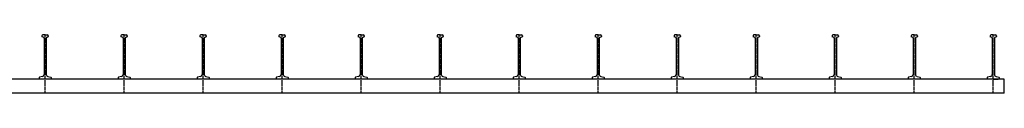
# Model space of a CAD drawing. Header units: millimetres. Extents: x -218 to 5936, y 987 to 3483.
# Tile 6 of 6: x 2821 to 5936, y 987 to 1171. Entities that reach past the tile are written whole.
import ezdxf

# ---------------------------------------------------------------- set-up
doc = ezdxf.new("R2010")
doc.units = ezdxf.units.MM
doc.header["$LTSCALE"] = 10
doc.linetypes.add('MITTE2', pattern=[1.125, 0.75, -0.125, 0.125, -0.125])
doc.layers.add('HALFEN', color=2, linetype='CONTINUOUS')

msp = doc.modelspace()

# ---------------------------------------------------------------- linework, layer by layer
at = {"layer": 'HALFEN'}
for p, q in [((2891.2, 1168.3), (2891.2, 1166.3)), ((2894.7, 1164.6), (2892, 1165.4)), ((2901.2, 1171.3), (2894.2, 1171.3)), ((2897.7, 1160.8), (2897.7, 1046.5)), ((2901.2, 1171.3), (2908.2, 1171.3)), ((2904.8, 1160.8), (2904.8, 1046.5)), ((2907.8, 1164.6), (2910.5, 1165.4)), ((2911.2, 1168.3), (2911.2, 1166.3)), ((3141.2, 1168.3), (3141.2, 1166.3)), ((3144.7, 1164.6), (3142, 1165.4)), ((3151.2, 1171.3), (3144.2, 1171.3)), ((3147.7, 1160.8), (3147.7, 1046.5)), ((3151.2, 1171.3), (3158.2, 1171.3)), ((3154.8, 1160.8), (3154.8, 1046.5)), ((3157.8, 1164.6), (3160.5, 1165.4)), ((3161.2, 1168.3), (3161.2, 1166.3)), ((3391.2, 1168.3), (3391.2, 1166.3)), ((3394.7, 1164.6), (3392, 1165.4)), ((3401.2, 1171.3), (3394.2, 1171.3)), ((3397.7, 1160.8), (3397.7, 1046.5)), ((3401.2, 1171.3), (3408.2, 1171.3)), ((3404.8, 1160.8), (3404.8, 1046.5)), ((3407.8, 1164.6), (3410.5, 1165.4)), ((3411.2, 1168.3), (3411.2, 1166.3)), ((3641.2, 1168.3), (3641.2, 1166.3)), ((3644.7, 1164.6), (3642, 1165.4)), ((3651.2, 1171.3), (3644.2, 1171.3)), ((3647.7, 1160.8), (3647.7, 1046.5)), ((3651.2, 1171.3), (3658.2, 1171.3)), ((3654.8, 1160.8), (3654.8, 1046.5)), ((3657.8, 1164.6), (3660.5, 1165.4)), ((3661.2, 1168.3), (3661.2, 1166.3)), ((3891.2, 1168.3), (3891.2, 1166.3)), ((3894.7, 1164.6), (3892, 1165.4)), ((3901.2, 1171.3), (3894.2, 1171.3)), ((3897.7, 1160.8), (3897.7, 1046.5)), ((3901.2, 1171.3), (3908.2, 1171.3)), ((3904.8, 1160.8), (3904.8, 1046.5)), ((3907.8, 1164.6), (3910.5, 1165.4)), ((3911.2, 1168.3), (3911.2, 1166.3)), ((4141.2, 1168.3), (4141.2, 1166.3)), ((4144.7, 1164.6), (4142, 1165.4)), ((4151.2, 1171.3), (4144.2, 1171.3)), ((4147.7, 1160.8), (4147.7, 1046.5)), ((4151.2, 1171.3), (4158.2, 1171.3)), ((4154.8, 1160.8), (4154.8, 1046.5)), ((4157.8, 1164.6), (4160.5, 1165.4)), ((4161.2, 1168.3), (4161.2, 1166.3)), ((4391.2, 1168.3), (4391.2, 1166.3)), ((4394.7, 1164.6), (4392, 1165.4)), ((4401.2, 1171.3), (4394.2, 1171.3)), ((4397.7, 1160.8), (4397.7, 1046.5)), ((4401.2, 1171.3), (4408.2, 1171.3)), ((4404.8, 1160.8), (4404.8, 1046.5)), ((4407.8, 1164.6), (4410.5, 1165.4)), ((4411.2, 1168.3), (4411.2, 1166.3)), ((4641.2, 1168.3), (4641.2, 1166.3)), ((4644.7, 1164.6), (4642, 1165.4)), ((4651.2, 1171.3), (4644.2, 1171.3)), ((4647.7, 1160.8), (4647.7, 1046.5)), ((4651.2, 1171.3), (4658.2, 1171.3)), ((4654.8, 1160.8), (4654.8, 1046.5)), ((4657.8, 1164.6), (4660.5, 1165.4)), ((4661.2, 1168.3), (4661.2, 1166.3)), ((4891.2, 1168.3), (4891.2, 1166.3)), ((4894.7, 1164.6), (4892, 1165.4)), ((4901.2, 1171.3), (4894.2, 1171.3)), ((4897.7, 1160.8), (4897.7, 1046.5)), ((4901.2, 1171.3), (4908.2, 1171.3)), ((4904.8, 1160.8), (4904.8, 1046.5)), ((4907.8, 1164.6), (4910.5, 1165.4)), ((4911.2, 1168.3), (4911.2, 1166.3)), ((5141.2, 1168.3), (5141.2, 1166.3)), ((5144.7, 1164.6), (5142, 1165.4)), ((5151.2, 1171.3), (5144.2, 1171.3)), ((5147.7, 1160.8), (5147.7, 1046.5)), ((5151.2, 1171.3), (5158.2, 1171.3)), ((5154.8, 1160.8), (5154.8, 1046.5)), ((5157.8, 1164.6), (5160.5, 1165.4)), ((5161.2, 1168.3), (5161.2, 1166.3)), ((5391.2, 1168.3), (5391.2, 1166.3)), ((5394.7, 1164.6), (5392, 1165.4)), ((5401.2, 1171.3), (5394.2, 1171.3)), ((5397.7, 1160.8), (5397.7, 1046.5)), ((5401.2, 1171.3), (5408.2, 1171.3)), ((5404.8, 1160.8), (5404.8, 1046.5)), ((5407.8, 1164.6), (5410.5, 1165.4)), ((5411.2, 1168.3), (5411.2, 1166.3)), ((5641.2, 1168.3), (5641.2, 1166.3)), ((5644.7, 1164.6), (5642, 1165.4)), ((5651.2, 1171.3), (5644.2, 1171.3)), ((5647.7, 1160.8), (5647.7, 1046.5)), ((5651.2, 1171.3), (5658.2, 1171.3)), ((5654.8, 1160.8), (5654.8, 1046.5)), ((5657.8, 1164.6), (5660.5, 1165.4)), ((5661.2, 1168.3), (5661.2, 1166.3)), ((5891.2, 1168.3), (5891.2, 1166.3)), ((5894.7, 1164.6), (5892, 1165.4)), ((5901.2, 1171.3), (5894.2, 1171.3)), ((5897.7, 1160.8), (5897.7, 1046.5)), ((5901.2, 1171.3), (5908.2, 1171.3)), ((5904.8, 1160.8), (5904.8, 1046.5)), ((5907.8, 1164.6), (5910.5, 1165.4)), ((5911.2, 1168.3), (5911.2, 1166.3)), ((5936.2, 1031.3), (-133.8, 1031.3)), ((2882.2, 1036.2), (2882.2, 1031.3)), ((2892.5, 1039.7), (2883, 1037.2)), ((2910, 1039.7), (2919.5, 1037.2)), ((2920.2, 1036.2), (2920.2, 1031.3)), ((3132.2, 1036.2), (3132.2, 1031.3)), ((3142.5, 1039.7), (3133, 1037.2)), ((3160, 1039.7), (3169.5, 1037.2)), ((3170.2, 1036.2), (3170.2, 1031.3)), ((3382.2, 1036.2), (3382.2, 1031.3)), ((3392.5, 1039.7), (3383, 1037.2)), ((3410, 1039.7), (3419.5, 1037.2)), ((3420.2, 1036.2), (3420.2, 1031.3)), ((3632.2, 1036.2), (3632.2, 1031.3)), ((3642.5, 1039.7), (3633, 1037.2)), ((3660, 1039.7), (3669.5, 1037.2)), ((3670.2, 1036.2), (3670.2, 1031.3)), ((3882.2, 1036.2), (3882.2, 1031.3)), ((3892.5, 1039.7), (3883, 1037.2)), ((3910, 1039.7), (3919.5, 1037.2)), ((3920.2, 1036.2), (3920.2, 1031.3)), ((4132.2, 1036.2), (4132.2, 1031.3)), ((4142.5, 1039.7), (4133, 1037.2)), ((4160, 1039.7), (4169.5, 1037.2)), ((4170.2, 1036.2), (4170.2, 1031.3)), ((4382.2, 1036.2), (4382.2, 1031.3)), ((4392.5, 1039.7), (4383, 1037.2)), ((4410, 1039.7), (4419.5, 1037.2)), ((4420.2, 1036.2), (4420.2, 1031.3)), ((4632.2, 1036.2), (4632.2, 1031.3)), ((4642.5, 1039.7), (4633, 1037.2)), ((4660, 1039.7), (4669.5, 1037.2)), ((4670.2, 1036.2), (4670.2, 1031.3)), ((4882.2, 1036.2), (4882.2, 1031.3)), ((4892.5, 1039.7), (4883, 1037.2)), ((4910, 1039.7), (4919.5, 1037.2)), ((4920.2, 1036.2), (4920.2, 1031.3)), ((5132.2, 1036.2), (5132.2, 1031.3)), ((5142.5, 1039.7), (5133, 1037.2)), ((5160, 1039.7), (5169.5, 1037.2)), ((5170.2, 1036.2), (5170.2, 1031.3)), ((5382.2, 1036.2), (5382.2, 1031.3)), ((5392.5, 1039.7), (5383, 1037.2)), ((5410, 1039.7), (5419.5, 1037.2)), ((5420.2, 1036.2), (5420.2, 1031.3)), ((5632.2, 1036.2), (5632.2, 1031.3)), ((5642.5, 1039.7), (5633, 1037.2)), ((5660, 1039.7), (5669.5, 1037.2)), ((5670.2, 1036.2), (5670.2, 1031.3)), ((5882.2, 1036.2), (5882.2, 1031.3)), ((5892.5, 1039.7), (5883, 1037.2)), ((5901.2, 1031.3), (5885.2, 1031.3)), ((5901.2, 1031.3), (5917.2, 1031.3)), ((5910, 1039.7), (5919.5, 1037.2)), ((5920.2, 1036.2), (5920.2, 1031.3)), ((5936.2, 987.3), (5936.2, 1031.3)), ((5936.2, 987.3), (-133.8, 987.3))]:
    msp.add_line(p, q, dxfattribs=at)
at = {"layer": 'HALFEN', "color": 1, "linetype": 'MITTE2'}
for p, q in [((2901.2, 987.3), (2901.2, 1171.3)), ((3151.2, 987.3), (3151.2, 1171.3)), ((3401.2, 987.3), (3401.2, 1171.3)), ((3651.2, 987.3), (3651.2, 1171.3)), ((3901.2, 987.3), (3901.2, 1171.3)), ((4151.2, 987.3), (4151.2, 1171.3)), ((4401.2, 987.3), (4401.2, 1171.3)), ((4651.2, 987.3), (4651.2, 1171.3)), ((4901.2, 987.3), (4901.2, 1171.3)), ((5151.2, 987.3), (5151.2, 1171.3)), ((5401.2, 987.3), (5401.2, 1171.3)), ((5651.2, 987.3), (5651.2, 1171.3)), ((5901.2, 987.3), (5901.2, 1171.3))]:
    msp.add_line(p, q, dxfattribs=at)
at = {"layer": 'HALFEN'}
for centre, radius, start, end in [((2894.2, 1168.3), 3, 90, 180), ((2892.2, 1166.3), 1, 180, 255), ((2893.7, 1160.8), 4, 0, 75), ((2908.8, 1160.8), 4, 105, 180), ((2908.2, 1168.3), 3, 0, 90), ((2910.2, 1166.3), 1, 285, 0), ((3144.2, 1168.3), 3, 90, 180), ((3142.2, 1166.3), 1, 180, 255), ((3143.7, 1160.8), 4, 0, 75), ((3158.8, 1160.8), 4, 105, 180), ((3158.2, 1168.3), 3, 0, 90), ((3160.2, 1166.3), 1, 285, 0), ((3394.2, 1168.3), 3, 90, 180), ((3392.2, 1166.3), 1, 180, 255), ((3393.7, 1160.8), 4, 0, 75), ((3408.8, 1160.8), 4, 105, 180), ((3408.2, 1168.3), 3, 0, 90), ((3410.2, 1166.3), 1, 285, 0), ((3644.2, 1168.3), 3, 90, 180), ((3642.2, 1166.3), 1, 180, 255), ((3643.7, 1160.8), 4, 0, 75), ((3658.8, 1160.8), 4, 105, 180), ((3658.2, 1168.3), 3, 0, 90), ((3660.2, 1166.3), 1, 285, 0), ((3894.2, 1168.3), 3, 90, 180), ((3892.2, 1166.3), 1, 180, 255), ((3893.7, 1160.8), 4, 0, 75), ((3908.8, 1160.8), 4, 105, 180), ((3908.2, 1168.3), 3, 0, 90), ((3910.2, 1166.3), 1, 285, 0), ((4144.2, 1168.3), 3, 90, 180), ((4142.2, 1166.3), 1, 180, 255), ((4143.7, 1160.8), 4, 0, 75), ((4158.8, 1160.8), 4, 105, 180), ((4158.2, 1168.3), 3, 0, 90), ((4160.2, 1166.3), 1, 285, 0), ((4394.2, 1168.3), 3, 90, 180), ((4392.2, 1166.3), 1, 180, 255), ((4393.7, 1160.8), 4, 0, 75), ((4408.8, 1160.8), 4, 105, 180), ((4408.2, 1168.3), 3, 0, 90), ((4410.2, 1166.3), 1, 285, 0), ((4644.2, 1168.3), 3, 90, 180), ((4642.2, 1166.3), 1, 180, 255), ((4643.7, 1160.8), 4, 0, 75), ((4658.8, 1160.8), 4, 105, 180), ((4658.2, 1168.3), 3, 0, 90), ((4660.2, 1166.3), 1, 285, 0), ((4894.2, 1168.3), 3, 90, 180), ((4892.2, 1166.3), 1, 180, 255), ((4893.7, 1160.8), 4, 0, 75), ((4908.8, 1160.8), 4, 105, 180), ((4908.2, 1168.3), 3, 0, 90), ((4910.2, 1166.3), 1, 285, 0), ((5144.2, 1168.3), 3, 90, 180), ((5142.2, 1166.3), 1, 180, 255), ((5143.7, 1160.8), 4, 0, 75), ((5158.8, 1160.8), 4, 105, 180), ((5158.2, 1168.3), 3, 0, 90), ((5160.2, 1166.3), 1, 285, 0), ((5394.2, 1168.3), 3, 90, 180), ((5392.2, 1166.3), 1, 180, 255), ((5393.7, 1160.8), 4, 0, 75), ((5408.8, 1160.8), 4, 105, 180), ((5408.2, 1168.3), 3, 0, 90), ((5410.2, 1166.3), 1, 285, 0), ((5644.2, 1168.3), 3, 90, 180), ((5642.2, 1166.3), 1, 180, 255), ((5643.7, 1160.8), 4, 0, 75), ((5658.8, 1160.8), 4, 105, 180), ((5658.2, 1168.3), 3, 0, 90), ((5660.2, 1166.3), 1, 285, 0), ((5894.2, 1168.3), 3, 90, 180), ((5892.2, 1166.3), 1, 180, 255), ((5893.7, 1160.8), 4, 0, 75), ((5908.8, 1160.8), 4, 105, 180), ((5908.2, 1168.3), 3, 0, 90), ((5910.2, 1166.3), 1, 285, 0), ((2883.2, 1036.2), 1, 105, 180), ((2890.7, 1046.5), 7, 285, 0), ((2911.8, 1046.5), 7, 180, 255), ((2919.2, 1036.2), 1, 0, 75), ((3133.2, 1036.2), 1, 105, 180), ((3140.7, 1046.5), 7, 285, 0), ((3161.8, 1046.5), 7, 180, 255), ((3169.2, 1036.2), 1, 0, 75), ((3383.2, 1036.2), 1, 105, 180), ((3390.7, 1046.5), 7, 285, 0), ((3411.8, 1046.5), 7, 180, 255), ((3419.2, 1036.2), 1, 0, 75), ((3633.2, 1036.2), 1, 105, 180), ((3640.7, 1046.5), 7, 285, 0), ((3661.8, 1046.5), 7, 180, 255), ((3669.2, 1036.2), 1, 0, 75), ((3883.2, 1036.2), 1, 105, 180), ((3890.7, 1046.5), 7, 285, 0), ((3911.8, 1046.5), 7, 180, 255), ((3919.2, 1036.2), 1, 0, 75), ((4133.2, 1036.2), 1, 105, 180), ((4140.7, 1046.5), 7, 285, 0), ((4161.8, 1046.5), 7, 180, 255), ((4169.2, 1036.2), 1, 0, 75), ((4383.2, 1036.2), 1, 105, 180), ((4390.7, 1046.5), 7, 285, 0), ((4411.8, 1046.5), 7, 180, 255), ((4419.2, 1036.2), 1, 0, 75), ((4633.2, 1036.2), 1, 105, 180), ((4640.7, 1046.5), 7, 285, 0), ((4661.8, 1046.5), 7, 180, 255), ((4669.2, 1036.2), 1, 0, 75), ((4883.2, 1036.2), 1, 105, 180), ((4890.7, 1046.5), 7, 285, 0), ((4911.8, 1046.5), 7, 180, 255), ((4919.2, 1036.2), 1, 0, 75), ((5133.2, 1036.2), 1, 105, 180), ((5140.7, 1046.5), 7, 285, 0), ((5161.8, 1046.5), 7, 180, 255), ((5169.2, 1036.2), 1, 0, 75), ((5383.2, 1036.2), 1, 105, 180), ((5390.7, 1046.5), 7, 285, 0), ((5411.8, 1046.5), 7, 180, 255), ((5419.2, 1036.2), 1, 0, 75), ((5633.2, 1036.2), 1, 105, 180), ((5640.7, 1046.5), 7, 285, 0), ((5661.8, 1046.5), 7, 180, 255), ((5669.2, 1036.2), 1, 0, 75), ((5883.2, 1036.2), 1, 105, 180), ((5890.7, 1046.5), 7, 285, 0), ((5911.8, 1046.5), 7, 180, 255), ((5919.2, 1036.2), 1, 0, 75)]:
    msp.add_arc(centre, radius, start, end, dxfattribs=at)

doc.saveas('drawing.dxf')
